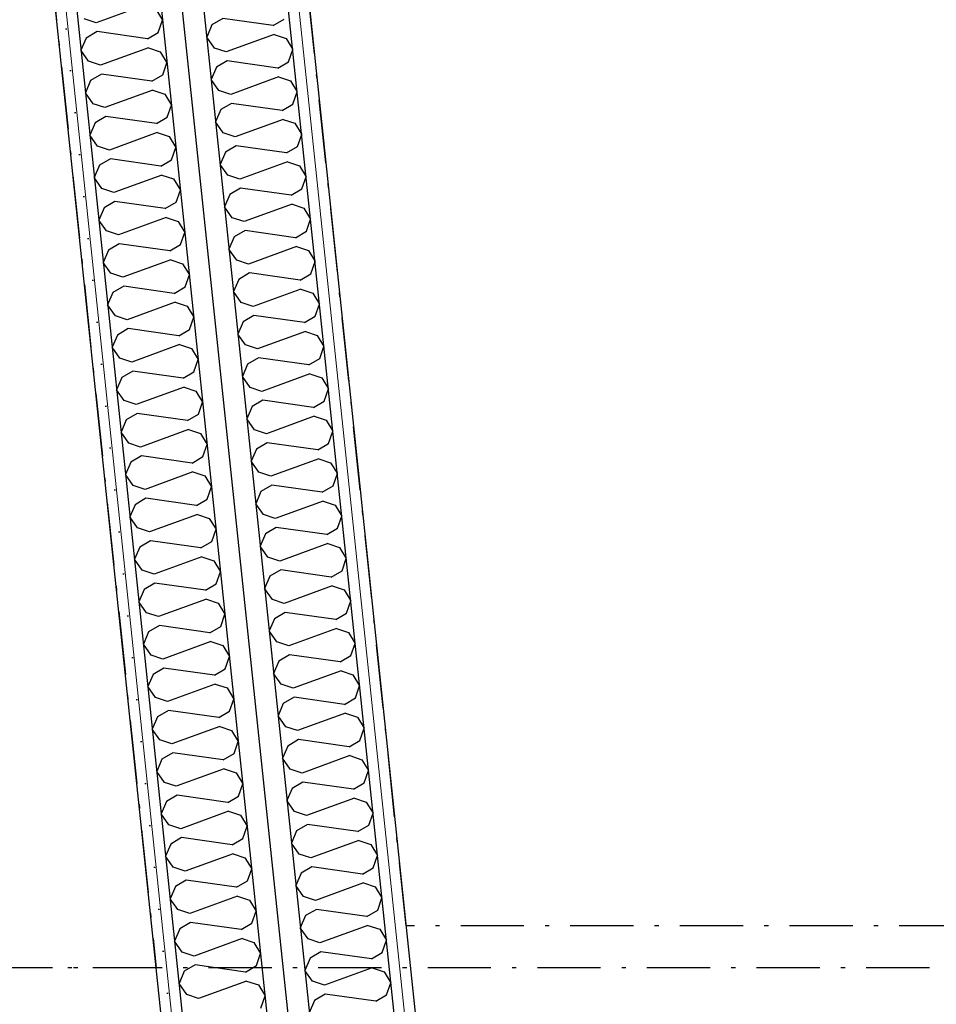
# Model space of a CAD drawing. Header units: millimetres. Extents: x -173281 to 144469, y -85977 to 83288.
# Tile 40 of 88: x -73857 to -72770, y -43805 to -42637. Entities that reach past the tile are written whole.
import ezdxf
from ezdxf.enums import TextEntityAlignment as Align

# ---------------------------------------------------------------- set-up
doc = ezdxf.new("R2010")
doc.units = ezdxf.units.MM
doc.header["$LTSCALE"] = 0.5
doc.header["$MEASUREMENT"] = 0
doc.linetypes.add('Over snittplan', pattern=[260, 150, -50, 10, -50])
doc.linetypes.add('PLINE', pattern=[0])
for name, color, linetype in [('223- Bjelker', 7, 'Continuous'), ('24-- Innervegger (Skravur)(Nye konstruksjoner)', 7, 'Continuous'), ('24-- Innervegger(Nye konstruksjoner)', 7, 'Continuous'), ('255- Gulvoverflate(Nye konstruksjoner)', 7, 'Continuous'), ('256- Faste himlinger og overflatebehandling(Nye konstruksjoner)', 7, 'Continuous'), ('862- M___Nettoareal(Nye konstruksjoner)', 7, 'Continuous'), ('862- M___Nettoareal(Polylinje)(Nye konstruksjoner)', 7, 'Continuous'), ('862- M___Nettoareal(Tekst)(Nye konstruksjoner)', 7, 'Continuous')]:
    doc.layers.add(name, color=color, linetype=linetype)
doc.layers.add('236- Innvendig kledning og overflate(Nye konstruksjoner)', color=7, linetype='Continuous', lineweight=0)
doc.styles.add('GENERATED_STYLE_1', font='arial.ttf')
doc.linetypes.add('Lydfuge betonggolv', pattern='A,0,[5,A-2607.111 Plan 1. etasje1.Shx,S=3.968254,R=0,X=0,Y=-3.46945e-18],-600,0', length=600)
pattern_1 = [(276, (0, 0), (86.12812, 9.05243), [0, -50]), (276, (45.68, -20.34), (86.12812, 9.05243), [0, -50])]

# ---------------------------------------------------------------- blocks, each defined once
blk = doc.blocks.new('Piano_A-127_129', base_point=(-73510.9, -42789.3))
at = {"layer": '862- M___Nettoareal(Polylinje)(Nye konstruksjoner)', "linetype": 'PLINE', "flags": 128}
blk.add_lwpolyline([(-73575.8, -44899), (-73974.8, -41102.6), (-74178.8, -39161.9), (-76223.2, -39161.9), (-76223.2, -43699.4), (-74915.7, -43699.4), (-74915.7, -44898.8)], close=True, dxfattribs=at)
at = {"layer": '862- M___Nettoareal(Tekst)(Nye konstruksjoner)', "style": 'GENERATED_STYLE_1'}
for tag, height, p in [('DUMMY_862', 150, (-74911, -42150.7)), ('ROOM_NAME', 150, (-74911, -42711.1)), ('DUMMY_861', 100, (-75068.2, -42310.9)), ('ROOM_NUMBER', 100, (-75068.2, -42699.7)), ('DUMMY_863', 100, (-74675.3, -42676.8))]:
    blk.add_attdef(tag, text='', height=height, rotation=90, dxfattribs=at).set_placement(p, align=Align.TOP_LEFT)
blk = doc.blocks.new('Song_kontor_A-126_130', base_point=(-72463.2, -42127.3))
at = {"layer": '862- M___Nettoareal(Polylinje)(Nye konstruksjoner)', "linetype": 'PLINE', "flags": 128}
blk.add_lwpolyline([(-71138.2, -43721.9), (-71138.2, -41086.9), (-73674.8, -41086.9), (-73274.2, -44899.1), (-71138.2, -44899.4)], close=True, dxfattribs=at)
at = {"layer": '862- M___Nettoareal(Tekst)(Nye konstruksjoner)', "style": 'GENERATED_STYLE_1'}
for tag, height, p in [('DUMMY_862', 150, (-72581, -41572.6)), ('ROOM_NAME', 150, (-72581, -42716.2)), ('DUMMY_861', 100, (-72738.2, -42316)), ('ROOM_NUMBER', 100, (-72738.2, -42704.8)), ('DUMMY_863', 100, (-72345.3, -42681.9))]:
    blk.add_attdef(tag, text='', height=height, rotation=90, dxfattribs=at).set_placement(p, align=Align.TOP_LEFT)
blk = doc.blocks.new('*X913')
at = {"layer": '24-- Innervegger (Skravur)(Nye konstruksjoner)', "linetype": 'PLINE'}
for p, q in [((-73709.8, -42620.3), (-73766.6, -42641)), ((-73695.7, -42625), (-73687.8, -42638)), ((-73766.6, -42641), (-73780.8, -42636.3)), ((-73692.8, -42652.5), (-73687.8, -42638)), ((-73765.5, -42651.5), (-73778.4, -42659.1)), ((-73705.7, -42660), (-73765.5, -42651.5)), ((-73705.7, -42660), (-73692.8, -42652.5)), ((-73778.4, -42659.1), (-73784.6, -42673.6)), ((-73775.5, -42686.6), (-73784.6, -42673.6)), ((-73704.5, -42670.6), (-73761.3, -42691.3)), ((-73704.5, -42670.6), (-73690.4, -42675.3)), ((-73690.4, -42675.3), (-73682.5, -42688.3)), ((-73761.3, -42691.3), (-73775.5, -42686.6)), ((-73687.5, -42702.8), (-73682.5, -42688.3)), ((-73760.2, -42701.9), (-73773.1, -42709.4)), ((-73700.4, -42710.3), (-73760.2, -42701.9)), ((-73700.4, -42710.3), (-73687.5, -42702.8)), ((-73773.1, -42709.4), (-73779.3, -42723.9)), ((-73770.2, -42736.9), (-73779.3, -42723.9)), ((-73699.3, -42720.9), (-73756.1, -42741.6)), ((-73699.3, -42720.9), (-73685.1, -42725.6)), ((-73685.1, -42725.6), (-73677.2, -42738.6)), ((-73756.1, -42741.6), (-73770.2, -42736.9)), ((-73682.3, -42753.1), (-73677.2, -42738.6)), ((-73767.8, -42759.7), (-73774, -42774.3)), ((-73755, -42752.2), (-73767.8, -42759.7)), ((-73695.1, -42760.6), (-73755, -42752.2)), ((-73695.1, -42760.6), (-73682.3, -42753.1)), ((-73694, -42771.2), (-73750.8, -42791.9)), ((-73694, -42771.2), (-73679.9, -42775.9)), ((-73764.9, -42787.2), (-73774, -42774.3)), ((-73679.9, -42775.9), (-73671.9, -42789)), ((-73750.8, -42791.9), (-73764.9, -42787.2)), ((-73677, -42803.4), (-73671.9, -42789)), ((-73749.7, -42802.5), (-73762.5, -42810)), ((-73689.8, -42810.9), (-73749.7, -42802.5)), ((-73689.8, -42810.9), (-73677, -42803.4)), ((-73762.5, -42810), (-73768.7, -42824.6)), ((-73759.6, -42837.5), (-73768.7, -42824.6)), ((-73688.7, -42821.5), (-73745.5, -42842.2)), ((-73688.7, -42821.5), (-73674.6, -42826.2)), ((-73674.6, -42826.2), (-73666.6, -42839.3)), ((-73745.5, -42842.2), (-73759.6, -42837.5)), ((-73671.7, -42853.7), (-73666.6, -42839.3)), ((-73744.4, -42852.8), (-73757.2, -42860.3)), ((-73684.5, -42861.2), (-73744.4, -42852.8)), ((-73684.5, -42861.2), (-73671.7, -42853.7)), ((-73757.2, -42860.3), (-73763.4, -42874.9)), ((-73754.3, -42887.8), (-73763.4, -42874.9)), ((-73683.4, -42871.8), (-73740.2, -42892.5)), ((-73683.4, -42871.8), (-73669.3, -42876.5)), ((-73669.3, -42876.5), (-73661.3, -42889.6)), ((-73740.2, -42892.5), (-73754.3, -42887.8)), ((-73666.4, -42904), (-73661.3, -42889.6)), ((-73751.9, -42910.6), (-73758.1, -42925.2)), ((-73739.1, -42903.1), (-73751.9, -42910.6)), ((-73679.2, -42911.5), (-73739.1, -42903.1)), ((-73679.2, -42911.5), (-73666.4, -42904)), ((-73749, -42938.1), (-73758.1, -42925.2)), ((-73678.1, -42922.1), (-73734.9, -42942.8)), ((-73678.1, -42922.1), (-73664, -42926.8)), ((-73664, -42926.8), (-73656, -42939.9)), ((-73734.9, -42942.8), (-73749, -42938.1)), ((-73661.1, -42954.3), (-73656, -42939.9)), ((-73733.8, -42953.4), (-73746.6, -42960.9)), ((-73673.9, -42961.9), (-73733.8, -42953.4)), ((-73673.9, -42961.9), (-73661.1, -42954.3)), ((-73746.6, -42960.9), (-73752.9, -42975.5)), ((-73672.8, -42972.4), (-73729.6, -42993.1)), ((-73672.8, -42972.4), (-73658.7, -42977.1)), ((-73743.7, -42988.4), (-73752.9, -42975.5)), ((-73658.7, -42977.1), (-73650.8, -42990.2)), ((-73729.6, -42993.1), (-73743.7, -42988.4)), ((-73655.8, -43004.6), (-73650.8, -42990.2)), ((-73728.5, -43003.7), (-73741.3, -43011.3)), ((-73668.6, -43012.2), (-73728.5, -43003.7)), ((-73668.6, -43012.2), (-73655.8, -43004.6)), ((-73741.3, -43011.3), (-73747.6, -43025.8)), ((-73738.5, -43038.7), (-73747.6, -43025.8)), ((-73667.5, -43022.7), (-73724.3, -43043.4)), ((-73667.5, -43022.7), (-73653.4, -43027.4)), ((-73653.4, -43027.4), (-73645.5, -43040.5)), ((-73724.3, -43043.4), (-73738.5, -43038.7)), ((-73650.5, -43054.9), (-73645.5, -43040.5)), ((-73723.2, -43054), (-73736.1, -43061.6)), ((-73663.4, -43062.5), (-73723.2, -43054)), ((-73736.1, -43061.6), (-73742.3, -43076.1)), ((-73663.4, -43062.5), (-73650.5, -43054.9)), ((-73733.2, -43089), (-73742.3, -43076.1)), ((-73662.2, -43073), (-73719, -43093.8)), ((-73662.2, -43073), (-73648.1, -43077.8)), ((-73719, -43093.8), (-73733.2, -43089)), ((-73648.1, -43077.8), (-73640.2, -43090.8)), ((-73645.2, -43105.2), (-73640.2, -43090.8)), ((-73730.8, -43111.9), (-73737, -43126.4)), ((-73717.9, -43104.3), (-73730.8, -43111.9)), ((-73658.1, -43112.8), (-73717.9, -43104.3)), ((-73658.1, -43112.8), (-73645.2, -43105.2)), ((-73657, -43123.3), (-73713.8, -43144.1)), ((-73657, -43123.3), (-73642.8, -43128.1)), ((-73727.9, -43139.4), (-73737, -43126.4)), ((-73642.8, -43128.1), (-73634.9, -43141.1)), ((-73713.8, -43144.1), (-73727.9, -43139.4)), ((-73639.9, -43155.5), (-73634.9, -43141.1)), ((-73712.6, -43154.6), (-73725.5, -43162.2)), ((-73652.8, -43163.1), (-73712.6, -43154.6)), ((-73652.8, -43163.1), (-73639.9, -43155.5)), ((-73725.5, -43162.2), (-73731.7, -43176.7)), ((-73722.6, -43189.7), (-73731.7, -43176.7)), ((-73651.7, -43173.7), (-73708.5, -43194.4)), ((-73651.7, -43173.7), (-73637.5, -43178.4)), ((-73637.5, -43178.4), (-73629.6, -43191.4)), ((-73708.5, -43194.4), (-73722.6, -43189.7)), ((-73634.7, -43205.8), (-73629.6, -43191.4)), ((-73707.4, -43204.9), (-73720.2, -43212.5)), ((-73647.5, -43213.4), (-73707.4, -43204.9)), ((-73647.5, -43213.4), (-73634.7, -43205.8)), ((-73720.2, -43212.5), (-73726.4, -43227)), ((-73717.3, -43240), (-73726.4, -43227)), ((-73646.4, -43224), (-73703.2, -43244.7)), ((-73646.4, -43224), (-73632.3, -43228.7)), ((-73632.3, -43228.7), (-73624.3, -43241.7)), ((-73703.2, -43244.7), (-73717.3, -43240)), ((-73629.4, -43256.2), (-73624.3, -43241.7)), ((-73714.9, -43262.8), (-73721.1, -43277.3)), ((-73702.1, -43255.3), (-73714.9, -43262.8)), ((-73642.2, -43263.7), (-73702.1, -43255.3)), ((-73642.2, -43263.7), (-73629.4, -43256.2)), ((-73641.1, -43274.3), (-73697.9, -43295)), ((-73641.1, -43274.3), (-73627, -43279)), ((-73712, -43290.3), (-73721.1, -43277.3)), ((-73627, -43279), (-73619, -43292)), ((-73697.9, -43295), (-73712, -43290.3)), ((-73624.1, -43306.5), (-73619, -43292)), ((-73696.8, -43305.6), (-73709.6, -43313.1)), ((-73636.9, -43314), (-73696.8, -43305.6)), ((-73636.9, -43314), (-73624.1, -43306.5)), ((-73709.6, -43313.1), (-73715.8, -43327.7)), ((-73706.7, -43340.6), (-73715.8, -43327.7)), ((-73635.8, -43324.6), (-73692.6, -43345.3)), ((-73635.8, -43324.6), (-73621.7, -43329.3)), ((-73621.7, -43329.3), (-73613.7, -43342.4)), ((-73692.6, -43345.3), (-73706.7, -43340.6)), ((-73618.8, -43356.8), (-73613.7, -43342.4)), ((-73691.5, -43355.9), (-73704.3, -43363.4)), ((-73631.6, -43364.3), (-73691.5, -43355.9)), ((-73631.6, -43364.3), (-73618.8, -43356.8)), ((-73704.3, -43363.4), (-73710.5, -43378)), ((-73701.4, -43390.9), (-73710.5, -43378)), ((-73630.5, -43374.9), (-73687.3, -43395.6)), ((-73630.5, -43374.9), (-73616.4, -43379.6)), ((-73616.4, -43379.6), (-73608.5, -43392.7)), ((-73687.3, -43395.6), (-73701.4, -43390.9)), ((-73613.5, -43407.1), (-73608.5, -43392.7)), ((-73699, -43413.7), (-73705.3, -43428.3)), ((-73686.2, -43406.2), (-73699, -43413.7)), ((-73626.3, -43414.6), (-73686.2, -43406.2)), ((-73626.3, -43414.6), (-73613.5, -43407.1)), ((-73625.2, -43425.2), (-73682, -43445.9)), ((-73625.2, -43425.2), (-73611.1, -43429.9)), ((-73696.2, -43441.2), (-73705.3, -43428.3)), ((-73611.1, -43429.9), (-73603.2, -43443)), ((-73682, -43445.9), (-73696.2, -43441.2)), ((-73608.2, -43457.4), (-73603.2, -43443)), ((-73680.9, -43456.5), (-73693.8, -43464)), ((-73621.1, -43464.9), (-73680.9, -43456.5)), ((-73621.1, -43464.9), (-73608.2, -43457.4)), ((-73693.8, -43464), (-73700, -43478.6)), ((-73690.9, -43491.5), (-73700, -43478.6)), ((-73619.9, -43475.5), (-73676.7, -43496.2)), ((-73619.9, -43475.5), (-73605.8, -43480.2)), ((-73605.8, -43480.2), (-73597.9, -43493.3)), ((-73676.7, -43496.2), (-73690.9, -43491.5)), ((-73602.9, -43507.7), (-73597.9, -43493.3)), ((-73675.6, -43506.8), (-73688.5, -43514.3)), ((-73615.8, -43515.2), (-73675.6, -43506.8)), ((-73615.8, -43515.2), (-73602.9, -43507.7)), ((-73688.5, -43514.3), (-73694.7, -43528.9)), ((-73685.6, -43541.8), (-73694.7, -43528.9)), ((-73614.7, -43525.8), (-73671.5, -43546.5)), ((-73614.7, -43525.8), (-73600.5, -43530.5)), ((-73600.5, -43530.5), (-73592.6, -43543.6)), ((-73671.5, -43546.5), (-73685.6, -43541.8)), ((-73597.6, -43558), (-73592.6, -43543.6)), ((-73683.2, -43564.7), (-73689.4, -43579.2)), ((-73670.3, -43557.1), (-73683.2, -43564.7)), ((-73610.5, -43565.6), (-73670.3, -43557.1)), ((-73610.5, -43565.6), (-73597.6, -43558)), ((-73680.3, -43592.1), (-73689.4, -43579.2)), ((-73609.4, -43576.1), (-73666.2, -43596.8)), ((-73609.4, -43576.1), (-73595.2, -43580.8)), ((-73595.2, -43580.8), (-73587.3, -43593.9)), ((-73666.2, -43596.8), (-73680.3, -43592.1)), ((-73592.4, -43608.3), (-73587.3, -43593.9)), ((-73665.1, -43607.4), (-73677.9, -43615)), ((-73605.2, -43615.9), (-73665.1, -43607.4)), ((-73605.2, -43615.9), (-73592.4, -43608.3)), ((-73677.9, -43615), (-73684.1, -43629.5)), ((-73604.1, -43626.4), (-73660.9, -43647.2)), ((-73604.1, -43626.4), (-73590, -43631.2)), ((-73675, -43642.4), (-73684.1, -43629.5)), ((-73590, -43631.2), (-73582, -43644.2)), ((-73660.9, -43647.2), (-73675, -43642.4)), ((-73587.1, -43658.6), (-73582, -43644.2)), ((-73659.8, -43657.7), (-73672.6, -43665.3)), ((-73599.9, -43666.2), (-73659.8, -43657.7)), ((-73599.9, -43666.2), (-73587.1, -43658.6)), ((-73672.6, -43665.3), (-73678.8, -43679.8)), ((-73669.7, -43692.7), (-73678.8, -43679.8)), ((-73598.8, -43676.7), (-73655.6, -43697.5)), ((-73598.8, -43676.7), (-73584.7, -43681.5)), ((-73584.7, -43681.5), (-73576.7, -43694.5)), ((-73655.6, -43697.5), (-73669.7, -43692.7)), ((-73581.8, -43708.9), (-73576.7, -43694.5)), ((-73654.5, -43708), (-73667.3, -43715.6)), ((-73594.6, -43716.5), (-73654.5, -43708)), ((-73667.3, -43715.6), (-73673.5, -43730.1)), ((-73594.6, -43716.5), (-73581.8, -43708.9)), ((-73664.4, -43743.1), (-73673.5, -43730.1)), ((-73593.5, -43727.1), (-73650.3, -43747.8)), ((-73593.5, -43727.1), (-73579.4, -43731.8)), ((-73650.3, -43747.8), (-73664.4, -43743.1)), ((-73579.4, -43731.8), (-73571.4, -43744.8)), ((-73576.5, -43759.2), (-73571.4, -43744.8)), ((-73662, -43765.9), (-73668.2, -43780.4)), ((-73649.2, -43758.3), (-73662, -43765.9)), ((-73589.3, -43766.8), (-73649.2, -43758.3)), ((-73589.3, -43766.8), (-73576.5, -43759.2)), ((-73588.2, -43777.4), (-73645, -43798.1)), ((-73588.2, -43777.4), (-73574.1, -43782.1)), ((-73659.1, -43793.4), (-73668.2, -43780.4)), ((-73574.1, -43782.1), (-73566.2, -43795.1)), ((-73645, -43798.1), (-73659.1, -43793.4)), ((-73571.2, -43809.6), (-73566.2, -43795.1))]:
    blk.add_line(p, q, dxfattribs=at)
blk = doc.blocks.new('*X915')
at = {"layer": '24-- Innervegger (Skravur)(Nye konstruksjoner)', "linetype": 'PLINE'}
for p, q in [((-73629.2, -42643.4), (-73635.4, -42658)), ((-73616.3, -42635.9), (-73629.2, -42643.4)), ((-73556.5, -42644.3), (-73616.3, -42635.9)), ((-73556.5, -42644.3), (-73543.6, -42636.8)), ((-73555.4, -42654.9), (-73612.2, -42675.6)), ((-73555.4, -42654.9), (-73541.2, -42659.6)), ((-73626.3, -42670.9), (-73635.4, -42658)), ((-73541.2, -42659.6), (-73533.3, -42672.7)), ((-73612.2, -42675.6), (-73626.3, -42670.9)), ((-73538.4, -42687.1), (-73533.3, -42672.7)), ((-73611.1, -42686.2), (-73623.9, -42693.7)), ((-73551.2, -42694.6), (-73611.1, -42686.2)), ((-73551.2, -42694.6), (-73538.4, -42687.1)), ((-73623.9, -42693.7), (-73630.1, -42708.3)), ((-73621, -42721.2), (-73630.1, -42708.3)), ((-73550.1, -42705.2), (-73606.9, -42725.9)), ((-73550.1, -42705.2), (-73536, -42709.9)), ((-73536, -42709.9), (-73528, -42723)), ((-73606.9, -42725.9), (-73621, -42721.2)), ((-73533.1, -42737.4), (-73528, -42723)), ((-73605.8, -42736.5), (-73618.6, -42744)), ((-73545.9, -42744.9), (-73605.8, -42736.5)), ((-73545.9, -42744.9), (-73533.1, -42737.4)), ((-73618.6, -42744), (-73624.8, -42758.6)), ((-73615.7, -42771.5), (-73624.8, -42758.6)), ((-73544.8, -42755.5), (-73601.6, -42776.2)), ((-73544.8, -42755.5), (-73530.7, -42760.2)), ((-73530.7, -42760.2), (-73522.7, -42773.3)), ((-73601.6, -42776.2), (-73615.7, -42771.5)), ((-73527.8, -42787.7), (-73522.7, -42773.3)), ((-73613.3, -42794.3), (-73619.5, -42808.9)), ((-73600.5, -42786.8), (-73613.3, -42794.3)), ((-73540.6, -42795.2), (-73600.5, -42786.8)), ((-73540.6, -42795.2), (-73527.8, -42787.7)), ((-73610.4, -42821.8), (-73619.5, -42808.9)), ((-73539.5, -42805.8), (-73596.3, -42826.5)), ((-73539.5, -42805.8), (-73525.4, -42810.5)), ((-73525.4, -42810.5), (-73517.4, -42823.6)), ((-73596.3, -42826.5), (-73610.4, -42821.8)), ((-73522.5, -42838), (-73517.4, -42823.6)), ((-73595.2, -42837.1), (-73608, -42844.6)), ((-73535.3, -42845.6), (-73595.2, -42837.1)), ((-73535.3, -42845.6), (-73522.5, -42838)), ((-73608, -42844.6), (-73614.2, -42859.2)), ((-73605.1, -42872.1), (-73614.2, -42859.2)), ((-73534.2, -42856.1), (-73591, -42876.8)), ((-73534.2, -42856.1), (-73520.1, -42860.8)), ((-73520.1, -42860.8), (-73512.2, -42873.9)), ((-73591, -42876.8), (-73605.1, -42872.1)), ((-73517.2, -42888.3), (-73512.2, -42873.9)), ((-73589.9, -42887.4), (-73602.7, -42895)), ((-73530, -42895.9), (-73589.9, -42887.4)), ((-73530, -42895.9), (-73517.2, -42888.3)), ((-73602.7, -42895), (-73609, -42909.5)), ((-73599.8, -42922.4), (-73609, -42909.5)), ((-73528.9, -42906.4), (-73585.7, -42927.2)), ((-73528.9, -42906.4), (-73514.8, -42911.1)), ((-73514.8, -42911.1), (-73506.9, -42924.2)), ((-73585.7, -42927.2), (-73599.8, -42922.4)), ((-73511.9, -42938.6), (-73506.9, -42924.2)), ((-73597.4, -42945.3), (-73603.7, -42959.8)), ((-73584.6, -42937.7), (-73597.4, -42945.3)), ((-73524.7, -42946.2), (-73584.6, -42937.7)), ((-73524.7, -42946.2), (-73511.9, -42938.6)), ((-73594.6, -42972.7), (-73603.7, -42959.8)), ((-73523.6, -42956.7), (-73580.4, -42977.5)), ((-73523.6, -42956.7), (-73509.5, -42961.5)), ((-73509.5, -42961.5), (-73501.6, -42974.5)), ((-73580.4, -42977.5), (-73594.6, -42972.7)), ((-73506.6, -42988.9), (-73501.6, -42974.5)), ((-73592.2, -42995.6), (-73598.4, -43010.1)), ((-73579.3, -42988), (-73592.2, -42995.6)), ((-73519.5, -42996.5), (-73579.3, -42988)), ((-73519.5, -42996.5), (-73506.6, -42988.9)), ((-73518.4, -43007.1), (-73575.2, -43027.8)), ((-73518.4, -43007.1), (-73504.2, -43011.8)), ((-73589.3, -43023.1), (-73598.4, -43010.1)), ((-73504.2, -43011.8), (-73496.3, -43024.8)), ((-73575.2, -43027.8), (-73589.3, -43023.1)), ((-73501.3, -43039.2), (-73496.3, -43024.8)), ((-73574, -43038.3), (-73586.9, -43045.9)), ((-73514.2, -43046.8), (-73574, -43038.3)), ((-73514.2, -43046.8), (-73501.3, -43039.2)), ((-73586.9, -43045.9), (-73593.1, -43060.4)), ((-73584, -43073.4), (-73593.1, -43060.4)), ((-73513.1, -43057.4), (-73569.9, -43078.1)), ((-73513.1, -43057.4), (-73498.9, -43062.1)), ((-73498.9, -43062.1), (-73491, -43075.1)), ((-73569.9, -43078.1), (-73584, -43073.4)), ((-73496.1, -43089.6), (-73491, -43075.1)), ((-73568.8, -43088.6), (-73581.6, -43096.2)), ((-73508.9, -43097.1), (-73568.8, -43088.6)), ((-73581.6, -43096.2), (-73587.8, -43110.7)), ((-73508.9, -43097.1), (-73496.1, -43089.6)), ((-73578.7, -43123.7), (-73587.8, -43110.7)), ((-73507.8, -43107.7), (-73564.6, -43128.4)), ((-73507.8, -43107.7), (-73493.7, -43112.4)), ((-73493.7, -43112.4), (-73485.7, -43125.4)), ((-73564.6, -43128.4), (-73578.7, -43123.7)), ((-73490.8, -43139.9), (-73485.7, -43125.4)), ((-73576.3, -43146.5), (-73582.5, -43161)), ((-73563.5, -43139), (-73576.3, -43146.5)), ((-73503.6, -43147.4), (-73563.5, -43139)), ((-73503.6, -43147.4), (-73490.8, -43139.9)), ((-73502.5, -43158), (-73559.3, -43178.7)), ((-73502.5, -43158), (-73488.4, -43162.7)), ((-73573.4, -43174), (-73582.5, -43161)), ((-73488.4, -43162.7), (-73480.4, -43175.7)), ((-73559.3, -43178.7), (-73573.4, -43174)), ((-73485.5, -43190.2), (-73480.4, -43175.7)), ((-73558.2, -43189.3), (-73571, -43196.8)), ((-73498.3, -43197.7), (-73558.2, -43189.3)), ((-73498.3, -43197.7), (-73485.5, -43190.2)), ((-73571, -43196.8), (-73577.2, -43211.4)), ((-73568.1, -43224.3), (-73577.2, -43211.4)), ((-73497.2, -43208.3), (-73554, -43229)), ((-73497.2, -43208.3), (-73483.1, -43213)), ((-73483.1, -43213), (-73475.1, -43226.1)), ((-73554, -43229), (-73568.1, -43224.3)), ((-73480.2, -43240.5), (-73475.1, -43226.1)), ((-73552.9, -43239.6), (-73565.7, -43247.1)), ((-73493, -43248), (-73552.9, -43239.6)), ((-73493, -43248), (-73480.2, -43240.5)), ((-73565.7, -43247.1), (-73571.9, -43261.7)), ((-73562.8, -43274.6), (-73571.9, -43261.7)), ((-73491.9, -43258.6), (-73548.7, -43279.3)), ((-73491.9, -43258.6), (-73477.8, -43263.3)), ((-73477.8, -43263.3), (-73469.9, -43276.4)), ((-73548.7, -43279.3), (-73562.8, -43274.6)), ((-73474.9, -43290.8), (-73469.9, -43276.4)), ((-73560.4, -43297.4), (-73566.7, -43312)), ((-73547.6, -43289.9), (-73560.4, -43297.4)), ((-73487.7, -43298.3), (-73547.6, -43289.9)), ((-73487.7, -43298.3), (-73474.9, -43290.8)), ((-73486.6, -43308.9), (-73543.4, -43329.6)), ((-73486.6, -43308.9), (-73472.5, -43313.6)), ((-73557.5, -43324.9), (-73566.7, -43312)), ((-73472.5, -43313.6), (-73464.6, -43326.7)), ((-73543.4, -43329.6), (-73557.5, -43324.9)), ((-73469.6, -43341.1), (-73464.6, -43326.7)), ((-73542.3, -43340.2), (-73555.1, -43347.7)), ((-73482.4, -43348.6), (-73542.3, -43340.2)), ((-73482.4, -43348.6), (-73469.6, -43341.1)), ((-73555.1, -43347.7), (-73561.4, -43362.3)), ((-73552.3, -43375.2), (-73561.4, -43362.3)), ((-73481.3, -43359.2), (-73538.1, -43379.9)), ((-73481.3, -43359.2), (-73467.2, -43363.9)), ((-73467.2, -43363.9), (-73459.3, -43377)), ((-73538.1, -43379.9), (-73552.3, -43375.2)), ((-73464.3, -43391.4), (-73459.3, -43377)), ((-73537, -43390.5), (-73549.9, -43398)), ((-73477.2, -43399), (-73537, -43390.5)), ((-73477.2, -43399), (-73464.3, -43391.4)), ((-73549.9, -43398), (-73556.1, -43412.6)), ((-73547, -43425.5), (-73556.1, -43412.6)), ((-73476, -43409.5), (-73532.9, -43430.2)), ((-73476, -43409.5), (-73461.9, -43414.2)), ((-73461.9, -43414.2), (-73454, -43427.3)), ((-73532.9, -43430.2), (-73547, -43425.5)), ((-73459, -43441.7), (-73454, -43427.3)), ((-73544.6, -43448.4), (-73550.8, -43462.9)), ((-73531.7, -43440.8), (-73544.6, -43448.4)), ((-73471.9, -43449.3), (-73531.7, -43440.8)), ((-73471.9, -43449.3), (-73459, -43441.7)), ((-73541.7, -43475.8), (-73550.8, -43462.9)), ((-73470.8, -43459.8), (-73527.6, -43480.5)), ((-73470.8, -43459.8), (-73456.6, -43464.5)), ((-73456.6, -43464.5), (-73448.7, -43477.6)), ((-73527.6, -43480.5), (-73541.7, -43475.8)), ((-73453.8, -43492), (-73448.7, -43477.6)), ((-73526.5, -43491.1), (-73539.3, -43498.7)), ((-73466.6, -43499.6), (-73526.5, -43491.1)), ((-73466.6, -43499.6), (-73453.8, -43492)), ((-73539.3, -43498.7), (-73545.5, -43513.2)), ((-73536.4, -43526.1), (-73545.5, -43513.2)), ((-73465.5, -43510.1), (-73522.3, -43530.9)), ((-73465.5, -43510.1), (-73451.4, -43514.9)), ((-73451.4, -43514.9), (-73443.4, -43527.9)), ((-73522.3, -43530.9), (-73536.4, -43526.1)), ((-73448.5, -43542.3), (-73443.4, -43527.9)), ((-73521.2, -43541.4), (-73534, -43549)), ((-73461.3, -43549.9), (-73521.2, -43541.4)), ((-73461.3, -43549.9), (-73448.5, -43542.3)), ((-73534, -43549), (-73540.2, -43563.5)), ((-73531.1, -43576.5), (-73540.2, -43563.5)), ((-73460.2, -43560.4), (-73517, -43581.2)), ((-73460.2, -43560.4), (-73446.1, -43565.2)), ((-73446.1, -43565.2), (-73438.1, -43578.2)), ((-73517, -43581.2), (-73531.1, -43576.5)), ((-73443.2, -43592.6), (-73438.1, -43578.2)), ((-73528.7, -43599.3), (-73534.9, -43613.8)), ((-73515.9, -43591.7), (-73528.7, -43599.3)), ((-73456, -43600.2), (-73515.9, -43591.7)), ((-73456, -43600.2), (-73443.2, -43592.6)), ((-73525.8, -43626.8), (-73534.9, -43613.8)), ((-73454.9, -43610.8), (-73511.7, -43631.5)), ((-73454.9, -43610.8), (-73440.8, -43615.5)), ((-73440.8, -43615.5), (-73432.8, -43628.5)), ((-73511.7, -43631.5), (-73525.8, -43626.8)), ((-73437.9, -43643), (-73432.8, -43628.5)), ((-73523.4, -43649.6), (-73529.6, -43664.1)), ((-73510.6, -43642), (-73523.4, -43649.6)), ((-73450.7, -43650.5), (-73510.6, -43642)), ((-73450.7, -43650.5), (-73437.9, -43643)), ((-73449.6, -43661.1), (-73506.4, -43681.8)), ((-73449.6, -43661.1), (-73435.5, -43665.8)), ((-73520.5, -43677.1), (-73529.6, -43664.1)), ((-73435.5, -43665.8), (-73427.5, -43678.8)), ((-73506.4, -43681.8), (-73520.5, -43677.1)), ((-73432.6, -43693.3), (-73427.5, -43678.8)), ((-73505.3, -43692.4), (-73518.1, -43699.9)), ((-73445.4, -43700.8), (-73505.3, -43692.4)), ((-73445.4, -43700.8), (-73432.6, -43693.3)), ((-73518.1, -43699.9), (-73524.4, -43714.4)), ((-73515.2, -43727.4), (-73524.4, -43714.4)), ((-73444.3, -43711.4), (-73501.1, -43732.1)), ((-73444.3, -43711.4), (-73430.2, -43716.1)), ((-73430.2, -43716.1), (-73422.3, -43729.1)), ((-73501.1, -43732.1), (-73515.2, -43727.4)), ((-73427.3, -43743.6), (-73422.3, -43729.1)), ((-73500, -43742.7), (-73512.8, -43750.2)), ((-73440.1, -43751.1), (-73500, -43742.7)), ((-73512.8, -43750.2), (-73519.1, -43764.8)), ((-73440.1, -43751.1), (-73427.3, -43743.6)), ((-73510, -43777.7), (-73519.1, -43764.8)), ((-73439, -43761.7), (-73495.8, -43782.4)), ((-73439, -43761.7), (-73424.9, -43766.4)), ((-73424.9, -43766.4), (-73417, -43779.5)), ((-73495.8, -43782.4), (-73510, -43777.7)), ((-73422, -43793.9), (-73417, -43779.5)), ((-73507.6, -43800.5), (-73513.8, -43815.1)), ((-73494.7, -43793), (-73507.6, -43800.5)), ((-73434.9, -43801.4), (-73494.7, -43793)), ((-73434.9, -43801.4), (-73422, -43793.9))]:
    blk.add_line(p, q, dxfattribs=at)

msp = doc.modelspace()

# ---------------------------------------------------------------- hatches: boundary and pattern name
at = {"layer": '24-- Innervegger (Skravur)(Nye konstruksjoner)', "linetype": 'Continuous'}
h = msp.add_hatch(dxfattribs=at)
h.set_pattern_fill('Gips', color=256, style=0, pattern_type=2)
h.set_pattern_definition(pattern_1)
h.paths.add_polyline_path([(-74006.7, -40799.4), (-73564, -45011.9), (-73551.4, -45011.9), (-73994.1, -40799.4)])
h = msp.add_hatch(dxfattribs=at)
h.set_pattern_fill('Gips', color=256, style=0, pattern_type=2)
h.set_pattern_definition(pattern_1)
h.paths.add_polyline_path([(-73992.8, -40811.9), (-73551.4, -45011.9), (-73538.8, -45011.9), (-73980.3, -40811.9)])
h = msp.add_hatch(dxfattribs=at)
h.set_pattern_fill('Gips', color=256, style=0, pattern_type=2)
h.set_pattern_definition(pattern_1)
h.paths.add_polyline_path([(-73701.3, -41074.4), (-73287.4, -45011.9), (-73274.9, -45011.9), (-73688.7, -41074.4)])
h = msp.add_hatch(dxfattribs=at)
h.set_pattern_fill('Gips', color=256, style=0, pattern_type=2)
h.set_pattern_definition(pattern_1)
h.paths.add_polyline_path([(-73687.4, -41086.9), (-73274.9, -45011.9), (-73262.3, -45011.9), (-73674.8, -41086.9)])

# ---------------------------------------------------------------- linework, layer by layer
at = {"layer": '223- Bjelker', "linetype": 'Over snittplan'}
msp.add_line((-64978.2, -43761.9), (-76548.2, -43761.9), dxfattribs=at)
at = {"layer": '236- Innvendig kledning og overflate(Nye konstruksjoner)', "linetype": 'PLINE'}
for p, q in [((-73992.8, -40811.9), (-73551.4, -45011.9)), ((-73274.9, -45011.9), (-73688.7, -41074.4))]:
    msp.add_line(p, q, dxfattribs=at)
at = {"layer": '236- Innvendig kledning og overflate(Nye konstruksjoner)', "linetype": 'PLINE', "flags": 128}
for points in [[(-74008, -40786.9), (-73564, -45011.9)], [(-73262.3, -45011.9), (-73674.8, -41086.9)]]:
    msp.add_lwpolyline(points, dxfattribs=at)
at = {"layer": '24-- Innervegger(Nye konstruksjoner)', "linetype": 'PLINE'}
for p, q in [((-73969.7, -40911.9), (-73538.8, -45011.9)), ((-73863.9, -40961.9), (-73438.3, -45011.9)), ((-73803.1, -41061.9), (-73388, -45011.9)), ((-73287.4, -45011.9), (-73702.6, -41061.9))]:
    msp.add_line(p, q, dxfattribs=at)
at = {"layer": '255- Gulvoverflate(Nye konstruksjoner)', "linetype": 'Lydfuge betonggolv'}
msp.add_line((-73413.2, -45011.6), (-74043.7, -39011.9), dxfattribs=at)
at = {"layer": '256- Faste himlinger og overflatebehandling(Nye konstruksjoner)', "linetype": 'Over snittplan', "flags": 128}
for points in [[(-74174.6, -39201.9), (-73695.3, -43761.9)], [(-73398.9, -43711.9), (-73674.8, -41086.9)], [(-72739.1, -43711.9), (-73398.9, -43711.9)], [(-73695.3, -43761.9), (-74928.2, -43761.9)]]:
    msp.add_lwpolyline(points, dxfattribs=at)

# ---------------------------------------------------------------- block references
at = {"layer": '24-- Innervegger(Nye konstruksjoner)'}
for name in ['*X913', '*X915']:
    msp.add_blockref(name, (0, 0), dxfattribs=at)
at = {"layer": '862- M___Nettoareal(Nye konstruksjoner)', "linetype": 'Continuous'}
for name, p in [('Piano_A-127_129', (-73510.9, -42789.3)), ('Song_kontor_A-126_130', (-72463.2, -42127.3))]:
    msp.add_blockref(name, p, dxfattribs=at)

# ---------------------------------------------------------------- texts
at = {"layer": '256- Faste himlinger og overflatebehandling(Nye konstruksjoner)', "linetype": 'Continuous', "insert": (-72936.8, -41889.5), "char_height": 125, "attachment_point": 1, "rotation": 303.6382, "style": 'GENERATED_STYLE_1'}
msp.add_mtext('\\A1;{\\pql;\\fArial|b0|i0|c0|p0;\\W1.000000;Skråande\\fArial|b0|i0|c0|p0;\\W1.000000; perforert gipshimling}', dxfattribs=at)

doc.saveas('drawing.dxf')
